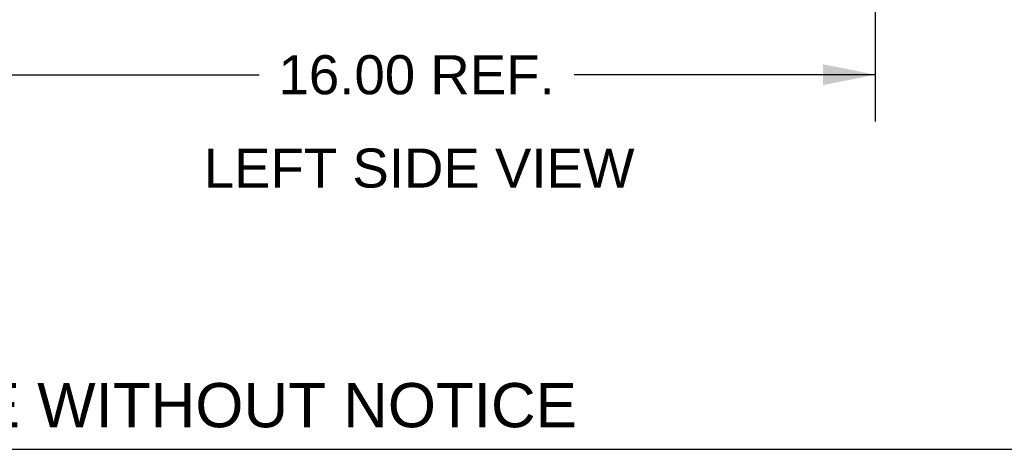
# Model space of a CAD drawing. Header units: inches. Extents: x 0 to 155, y 0 to 100.
# Tile 15 of 102: x 15.17 to 32.34, y 0 to 7.5. Entities that reach past the tile are written whole.
import ezdxf

# ---------------------------------------------------------------- set-up
doc = ezdxf.new("R2010")
doc.units = ezdxf.units.IN
doc.header["$LTSCALE"] = 8.5
doc.header["$MEASUREMENT"] = 0
doc.layers.get('0').update_dxf_attribs({"linetype": 'CONTINUOUS'})
doc.layers.add('DIMENSIONS', color=7, linetype='CONTINUOUS')
doc.styles.get("Standard").update_dxf_attribs({"font": 'arial.ttf'})
doc.dimstyles.new('DIMSTYLE_1', dxfattribs={"dimtxt": 0.681818, "dimasz": 0.909091, "dimexe": 0.09, "dimexo": 0.07, "dimgap": 0.0375, "dimtad": 0, "dimtih": 1, "dimtoh": 1, "dimzin": 4, "dimdsep": 46, "dimtxsty": 'Standard', "dimblk": '_FILLED', "dimblk1": '_FILLED', "dimblk2": '_FILLED', "dimcen": 0.09, "dimazin": 1, "dimtfac": 1, "dimtdec": 3, "dimtofl": 0, "dimtmove": 0, "dimatfit": 3, "dimldrblk": '_FILLED', "dimfxl": 0, "dimtolj": 1, "dimtzin": 4, "dimarcsym": 0})

# ---------------------------------------------------------------- blocks, each defined once
blk = doc.blocks.new('_FILLED')
at = {"color": 0, "linetype": 'ByBlock'}
blk.add_solid([(0, 0), (-1, 0.2), (-1, -0.2)], dxfattribs=at)
blk = doc.blocks.new('*D11')
at = {"layer": 'DIMENSIONS', "color": 2, "linetype": 'Continuous'}
for p, q in [((14.093, 7.681), (14.093, 5.72)), ((30.093, 7.681), (30.093, 5.72)), ((14.093, 6.538), (19.347, 6.538)), ((30.093, 6.538), (24.839, 6.538))]:
    blk.add_line(p, q, dxfattribs=at)
at = {"layer": 'DIMENSIONS', "color": 2, "linetype": 'Continuous', "xscale": 0.9090909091, "yscale": 0.9090909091, "zscale": 0.9090909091, "rotation": 180}
blk.add_blockref('_FILLED', (14.093, 6.538), dxfattribs=at)
at = {"layer": 'DIMENSIONS', "color": 2, "linetype": 'Continuous', "xscale": 0.9090909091, "yscale": 0.9090909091, "zscale": 0.9090909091}
blk.add_blockref('_FILLED', (30.093, 6.538), dxfattribs=at)
at = {"layer": 'DIMENSIONS', "color": 2, "linetype": 'Continuous', "insert": (22.093, 6.879), "char_height": 0.6818, "width": 4.81075, "attachment_point": 2, "line_spacing_factor": 0.9}
blk.add_mtext('16.00 REF.', dxfattribs=at)

msp = doc.modelspace()

# ---------------------------------------------------------------- linework, layer by layer
at = {"color": 7, "linetype": 'Continuous'}
msp.add_line((0, 0), (154.545, 0), dxfattribs=at)

# ---------------------------------------------------------------- texts
at = {"layer": 'DIMENSIONS', "color": 2, "linetype": 'Continuous', "attachment_point": 2, "line_spacing_factor": 0.9}
for s, insert, char_height, width in [('LEFT SIDE VIEW', (22.137, 5.25), 0.68182, 7.49747), ('DATA SUBJECT TO CHANGE WITHOUT NOTICE', (12.626, 1.157), 0.77273, 24.48023)]:
    msp.add_mtext(s, dxfattribs=dict(at, insert=insert, char_height=char_height, width=width))

# ---------------------------------------------------------------- dimensions: what is measured, and where the dimension line sits
at = {"layer": 'DIMENSIONS', "color": 2, "linetype": 'Continuous'}
dim = msp.add_linear_dim(base=(30.093, 6.538), p1=(14.093, 7.751), p2=(30.093, 7.751), text='<> REF.', dimstyle='DIMSTYLE_1', dxfattribs=at)
dim.commit()
dim.dimension.update_dxf_attribs({"geometry": '*D11', "text_midpoint": (22.093, 6.538), "dimtype": 160})

doc.saveas('drawing.dxf')
